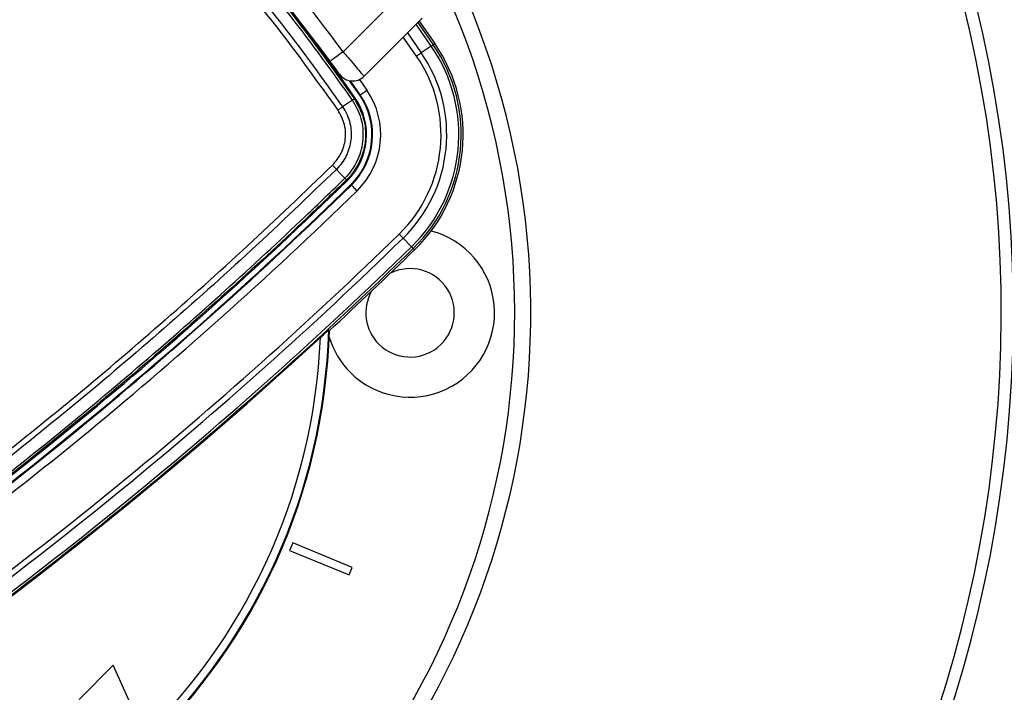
# Model space of a CAD drawing. Header units: millimetres. Extents: x 59675 to 443956, y 27057 to 412240.
# Tile 57 of 67: x 92548 to 98669, y 240597 to 244780. Entities that reach past the tile are written whole.
import ezdxf

# ---------------------------------------------------------------- set-up
doc = ezdxf.new("R2010")
doc.units = ezdxf.units.MM
doc.header["$LTSCALE"] = 50
doc.layers.add('COMPONENT_GEOMETRY', color=7, linetype='Continuous')
doc.styles.add('SLDTEXTSTYLE0', font='TXT', dxfattribs={"width": 0.75})
doc.dimstyles.new('SLDDIMSTYLE0', dxfattribs={"dimtxt": 2500, "dimasz": 165.1, "dimexe": 0, "dimexo": 0.0625, "dimgap": 625, "dimtad": 0, "dimtih": 1, "dimtoh": 1, "dimdec": 0, "dimrnd": 1e-09, "dimzin": 12, "dimdsep": 46, "dimtxsty": 'SLDTEXTSTYLE0', "dimsah": 1, "dimcen": 0.09, "dimadec": 0, "dimazin": 3, "dimtfac": 1, "dimtdec": 3, "dimtofl": 0, "dimtmove": 0, "dimatfit": 3, "dimfxl": 1, "dimfrac": 2, "dimtolj": 1, "dimtzin": 12, "dimarcsym": 0})
doc.dimstyles.new('SLDDIMSTYLE1', dxfattribs={"dimtxt": 2500, "dimasz": 165.1, "dimexe": 0, "dimexo": 0.0625, "dimgap": 625, "dimtad": 0, "dimtih": 1, "dimtoh": 1, "dimdec": 0, "dimrnd": 1e-09, "dimzin": 12, "dimdsep": 46, "dimtxsty": 'SLDTEXTSTYLE0', "dimsah": 1, "dimcen": 0.09, "dimadec": 0, "dimazin": 3, "dimtfac": 1, "dimtdec": 0, "dimtofl": 0, "dimtmove": 0, "dimatfit": 3, "dimfxl": 1, "dimfrac": 2, "dimtolj": 1, "dimtzin": 12, "dimarcsym": 0})

# ---------------------------------------------------------------- blocks, each defined once
blk = doc.blocks.new('_D')
at = {"layer": 'COMPONENT_GEOMETRY', "color": 7}
for p, q in [((240160.5, 319828.1), (240160.5, 222689.3)), ((82724.7, 240321.4), (82724.7, 222689.3)), ((82724.7, 222848.1), (157748.2, 222848.1)), ((240160.5, 222848.1), (165137, 222848.1))]:
    blk.add_line(p, q, dxfattribs=at)
for points in [[(82724.7, 222848.1), (82889.8, 222822.7), (82889.8, 222873.5)], [(240160.5, 222848.1), (239995.4, 222873.5), (239995.4, 222822.7)]]:
    blk.add_solid(points, dxfattribs=at)
at = {"layer": 'COMPONENT_GEOMETRY', "color": 7, "insert": (157748.2, 224086.4), "char_height": 2500, "attachment_point": 1, "style": 'SLDTEXTSTYLE0'}
blk.add_mtext('3149', dxfattribs=at)
blk = doc.blocks.new('_D_1')
at = {"layer": 'COMPONENT_GEOMETRY', "color": 7}
for p, q in [((167596.2, 392392.2), (63894.6, 392392.2)), ((64053.4, 392392.2), (64053.4, 321782.9)), ((60437.1, 321275.1), (59675.3, 321275.1)), ((59675.3, 321275.1), (59675.3, 317306.4)), ((67669.7, 321275.1), (68431.4, 321275.1)), ((68431.4, 321275.1), (68431.4, 317306.4)), ((59675.3, 317306.4), (60437.1, 317306.4)), ((68431.4, 317306.4), (67669.7, 317306.4)), ((64053.4, 242956.6), (64053.4, 313565.9)), ((79403.3, 242956.6), (63894.6, 242956.6))]:
    blk.add_line(p, q, dxfattribs=at)
for points in [[(64053.4, 392392.2), (64028, 392227.1), (64078.8, 392227.1)], [(64053.4, 242956.6), (64078.8, 243121.7), (64028, 243121.7)]]:
    blk.add_solid(points, dxfattribs=at)
at = {"layer": 'COMPONENT_GEOMETRY', "color": 7, "char_height": 2500, "attachment_point": 1, "style": 'SLDTEXTSTYLE0'}
for s, insert in [('9\'10"', (60437.1, 320529)), ('2989', (60358.9, 316788.6))]:
    blk.add_mtext(s, dxfattribs=dict(at, insert=insert))

msp = doc.modelspace()

# ---------------------------------------------------------------- linework, layer by layer
at = {"color": 7, "linetype": 'Continuous', "lineweight": 25}
for p, q in [((94558.12, 244580.32), (94908.43, 244930.63)), ((95049.85, 244789.21), (94688.36, 244427.71)), ((95030.96, 244770.32), (95128.47, 244630.9)), ((95106.3, 244615.67), (95044.46, 244573.15)), ((95118.35, 244623.95), (95128.47, 244630.9)), ((94661.39, 244309.78), (94598.42, 244400.29)), ((94665, 244312.26), (94604.48, 244399.3)), ((94628.56, 244287.26), (94628.58, 244287.22)), ((94628.58, 244287.22), (94634.05, 244290.98)), ((94661.39, 244309.78), (94665, 244312.26)), ((94569.34, 243793.5), (94569.36, 243793.52)), ((94579.04, 243782.83), (94579.01, 243782.8)), ((94579.01, 243782.8), (94583.7, 243777.99)), ((94606.87, 243754.24), (94609.93, 243751.11)), ((94983.83, 243367.7), (94931.43, 243421.42)), ((94994.03, 243357.23), (95002.61, 243348.44)), ((94473.08, 242845.82), (94468.71, 242847.8)), ((94245.03, 241525.53), (94225.89, 241479.33)), ((94225.89, 241479.33), (94595.45, 241326.26)), ((94614.58, 241372.45), (94245.03, 241525.53)), ((94595.45, 241326.26), (94614.58, 241372.45)), ((93128.88, 240764.6), (92916.75, 240552.47)), ((93305.66, 240375.69), (93128.88, 240764.6))]:
    msp.add_line(p, q, dxfattribs=at)
at = {"color": 8, "linetype": 'Continuous', "lineweight": 25}
for p, q in [((95106.3, 244615.67), (95011.67, 244751.03)), ((95022.15, 244761.51), (95118.35, 244623.95)), ((95015.33, 244553.12), (94932.49, 244671.84)), ((94957.85, 244697.21), (95044.46, 244573.15)), ((94659.66, 244407.68), (94706.19, 244340.58))]:
    msp.add_line(p, q, dxfattribs=at)
at = {"color": 7, "linetype": 'Continuous', "lineweight": 25, "flags": 128}
for points in [[(95106.3, 244615.67), (95108.9, 244617.45), (95111.23, 244619.05), (95113.25, 244620.44), (95114.95, 244621.61), (95116.33, 244622.56), (95117.36, 244623.26), (95118.03, 244623.73), (95118.35, 244623.95)], [(94558.12, 244580.32), (94542.4, 244568.77), (94527.28, 244557.67), (94513.35, 244547.44), (94501.13, 244538.47), (94491.11, 244531.1), (94483.66, 244525.63), (94479.08, 244522.26), (94477.53, 244521.13)], [(95044.46, 244573.15), (95041.47, 244571.09), (95038.22, 244568.86), (95034.75, 244566.47), (95031.1, 244563.96), (95027.29, 244561.34), (95023.37, 244558.64), (95019.37, 244555.9), (95015.33, 244553.12)], [(94628.58, 244287.22), (94628.32, 244287.06), (94627.71, 244286.66), (94626.74, 244286.01), (94625.42, 244285.12), (94623.78, 244284), (94621.81, 244282.66), (94619.54, 244281.11), (94616.98, 244279.37)], [(94665, 244312.26), (94665.91, 244312.89), (94668.34, 244314.55), (94672.18, 244317.2), (94677.31, 244320.73), (94683.53, 244325), (94690.59, 244329.86), (94698.24, 244335.12), (94706.19, 244340.58)], [(94616.96, 244279.4), (94590.85, 244261.62), (94555.42, 244237.49)], [(94516.98, 243849.02), (94547.04, 243817.17), (94569.36, 243793.52)], [(94609.93, 243751.11), (94610.7, 243750.31), (94612.75, 243748.2), (94616.02, 243744.86), (94620.36, 243740.4), (94625.62, 243735.01), (94631.61, 243728.87), (94638.09, 243722.22), (94644.83, 243715.31)], [(94931.43, 243421.42), (94928.9, 243424.03), (94926.14, 243426.85), (94923.21, 243429.86), (94920.11, 243433.04), (94916.88, 243436.34), (94913.56, 243439.75), (94910.17, 243443.23), (94906.75, 243446.73)], [(94983.83, 243367.7), (94986.03, 243365.44), (94988, 243363.42), (94989.72, 243361.66), (94991.16, 243360.18), (94992.32, 243358.99), (94993.19, 243358.09), (94993.77, 243357.51), (94994.03, 243357.23)]]:
    msp.add_lwpolyline(points, dxfattribs=at)
at = {"color": 7, "linetype": 'Continuous', "lineweight": 25}
for centre, radius, start, end in [((90724.72, 242956.63), 8000, 55.999442, 225), ((90724.72, 242956.63), 7925, 57.300908, 225), ((90724.72, 242956.63), 5000, 65.640303, 24.359697), ((90724.72, 242956.63), 4900, 66.081397, 23.918603), ((90724.72, 242956.63), 8000, 225, 33.998272), ((90724.72, 242956.63), 7925, 225, 32.699092), ((90724.72, 242956.63), 3750, 91.693338, 358.306662), ((90724.72, 242956.63), 3745.57, 91.664902, 358.335098), ((90724.72, 242956.63), 3695.6, 92.389452, 357.610548), ((86393.69, 238625.6), 10000, 34.509169, 43.280869), ((86417.88, 238601.5), 10100, 36.296444, 42.072365), ((86417.88, 238601.5), 10000, 36.296444, 42.043063), ((86393.69, 238625.6), 10000, 34.509169, 40.852588), ((94304.43, 244064.37), 973.1, 314.280917, 34.509169), ((94304.43, 244064.37), 987.72, 314.280917, 34.509169), ((94304.43, 244064.37), 1000, 314.280917, 34.509169), ((94304.43, 244064.37), 862.7, 314.280917, 34.509169), ((94304.43, 244064.37), 898.06, 314.280917, 34.509169), ((94617.65, 244498.42), 100, 215.7221, 315), ((94304.43, 244064.37), 400, 314.280917, 34.509169), ((94304.43, 244064.37), 433.18, 314.280917, 34.509169), ((94304.43, 244064.37), 437.56, 314.280917, 34.509169), ((94304.43, 244064.37), 487.55, 314.280917, 34.509169), ((94464.49, 243688.9), 148.1, 39.351506, 44.931668), ((76134.45, 262696.25), 26424.89, 304.276455, 314.280917), ((76134.45, 262696.25), 26458.07, 304.276455, 314.280917), ((76134.45, 262696.25), 26462.45, 304.276455, 314.280917), ((76134.45, 262696.25), 26512.44, 304.276455, 314.280917), ((76134.45, 262696.25), 26887.6, 304.276455, 314.280917), ((94974.72, 242956.63), 525, 225, 75.625875), ((76134.45, 262696.25), 26922.95, 304.276455, 314.280917), ((76134.45, 262696.25), 26998, 304.276455, 314.280917), ((76134.45, 262696.25), 27012.61, 304.276455, 314.280917), ((76134.45, 262696.25), 27024.89, 312.733, 314.280917), ((94974.72, 242956.63), 275, 225, 116.489661), ((94974.72, 242956.63), 275, 150.839535, 225), ((76134.45, 262696.25), 27018.78, 304.276455, 312.583562), ((94974.72, 242956.63), 525, 196.639929, 225)]:
    msp.add_arc(centre, radius, start, end, dxfattribs=at)
for points, knots in [([(92055.33, 246860.48), (92147.58, 246795.66), (92424.85, 246600.86), (92867.11, 246248.45), (93369.38, 245792.66), (93830.51, 245311.19), (94253.96, 244810.99), (94503.69, 244461.83), (94628.56, 244287.26)], [0, 0, 0, 0, 0.0924369, 0.2778181, 0.4631993, 0.6481528, 0.8240764, 1, 1, 1, 1]), ([(94616.95, 244279.41), (94492.28, 244453.74), (94242.93, 244802.41), (93820.12, 245301.9), (93359.67, 245782.66), (92858.12, 246237.77), (92416.5, 246589.64), (92139.63, 246784.14), (92047.5, 246848.86)], [0, 0, 0, 0, 0.1759264, 0.3518527, 0.5368032, 0.7221829, 0.9075626, 1, 1, 1, 1]), ([(94526.61, 244217.78), (94405.2, 244387.79), (94162.39, 244727.82), (93747.92, 245219.13), (93293.08, 245695.6), (92793.69, 246149.59), (92353.68, 246500.35), (92077.69, 246694.07), (91985.87, 246758.52)], [0, 0, 0, 0, 0.1734181, 0.3468359, 0.5332128, 0.720031, 0.9068492, 1, 1, 1, 1]), ([(92005.58, 246787.33), (92097.73, 246722.63), (92374.67, 246528.19), (92816.22, 246176.14), (93317.37, 245720.51), (93773.85, 245242.34), (94189.83, 244749.31), (94433.55, 244408.1), (94555.42, 244237.49)], [0, 0, 0, 0, 0.0931497, 0.2799683, 0.4667869, 0.6531644, 0.826582, 1, 1, 1, 1]), ([(94558.12, 244580.32), (94572.94, 244563.03), (94602.6, 244528.42), (94641.94, 244482.3), (94671.32, 244447.78), (94686.32, 244430.12), (94687.79, 244428.38), (94688.36, 244427.71)], [0, 0, 0, 0, 0.2171017, 0.4345779, 0.6516172, 0.8667417, 1, 1, 1, 1]), ([(94536.46, 244440.04), (94536.21, 244440.39), (94535.54, 244441.32), (94528.77, 244450.72), (94515.51, 244469.08), (94497.71, 244493.59), (94484.25, 244511.95), (94477.53, 244521.13)], [0, 0, 0, 0, 0.1333284, 0.348529, 0.5656129, 0.7830427, 1, 1, 1, 1]), ([(94628.58, 244287.22), (94650.05, 244248.33), (94692.98, 244170.54), (94703.82, 244035.09), (94672.21, 243905.01), (94619.46, 243823.54), (94583.74, 243787.57), (94579.04, 243782.83)], [0, 0, 0, 0, 0.2408305, 0.4816631, 0.7225389, 0.9634488, 1, 1, 1, 1]), ([(94628.56, 244287.26), (94628.37, 244287.14), (94627.99, 244286.9), (94625.59, 244285.29), (94622.04, 244282.87), (94618.65, 244280.56), (94616.96, 244279.4)], [0, 0, 0, 0, 0.25001799, 0.50000918, 0.75006455, 1, 1, 1, 1]), ([(94555.42, 244237.49), (94555.42, 244237.49), (94576.69, 244206.4), (94606.44, 244139.01), (94612.34, 244031.68), (94583.5, 243930.72), (94541.76, 243873.8), (94516.98, 243849.02), (94516.98, 243849.02)], [0, 0, 0, 0, 0.0000072, 0.2678233, 0.5091558, 0.7508898, 0.9999951, 1, 1, 1, 1]), ([(94526.61, 244217.78), (94529.29, 244219.62), (94534.66, 244223.3), (94542.34, 244228.57), (94549.48, 244233.45), (94553.44, 244236.14), (94555.42, 244237.49)], [0, 0, 0, 0, 0.2499861, 0.4999996, 0.7499645, 1, 1, 1, 1]), ([(94569.36, 243793.52), (94573.86, 243798.06), (94608.24, 243832.72), (94659.02, 243911.19), (94689.45, 244036.53), (94679, 244166.99), (94637.65, 244241.91), (94616.98, 244279.37)], [0, 0, 0, 0, 0.03634564, 0.27739198, 0.51834979, 0.75920614, 1, 1, 1, 1]), ([(94616.98, 244279.37), (94616.97, 244279.38), (94616.97, 244279.39), (94616.96, 244279.4), (94616.96, 244279.4)], [0, 0, 0, 0, 0.9330639, 1, 1, 1, 1]), ([(94492.3, 243874.68), (94512.41, 243898.66), (94552.04, 243945.91), (94576.21, 244035.95), (94572.87, 244131.61), (94542.56, 244188.08), (94526.61, 244217.78)], [0, 0, 0, 0, 0.2491101, 0.4908654, 0.7322051, 1, 1, 1, 1]), ([(90934.85, 240959.43), (91027.73, 241023.55), (91306.46, 241215.97), (91764.3, 241547.47), (92316.63, 241968.11), (92870.05, 242413.21), (93423.7, 242884.2), (93966.24, 243369.92), (94316.95, 243706.42), (94492.3, 243874.68)], [0, 0, 0, 0, 0.07372119, 0.22124195, 0.36876252, 0.52624752, 0.68373236, 0.84186619, 1, 1, 1, 1]), ([(94492.3, 243874.68), (94494.61, 243872.31), (94499.21, 243867.58), (94505.8, 243860.74), (94511.92, 243854.37), (94515.29, 243850.8), (94516.98, 243849.02)], [0, 0, 0, 0, 0.2500196, 0.5000316, 0.7500092, 1, 1, 1, 1]), ([(94516.98, 243849.02), (94341.45, 243680.6), (93990.39, 243343.77), (93447.3, 242857.6), (92893.07, 242386.2), (92339.06, 241940.72), (91786.13, 241519.74), (91327.79, 241187.99), (91048.75, 240995.44), (90955.77, 240931.28)], [0, 0, 0, 0, 0.1581341, 0.3162683, 0.4737536, 0.6312391, 0.7787593, 0.9262795, 1, 1, 1, 1]), ([(91004.05, 240873.56), (91203.34, 241012.17), (91601.94, 241289.39), (92185.31, 241725.79), (92757.08, 242176.59), (93303.79, 242632.68), (93826.56, 243092.92), (94243.21, 243478.06), (94487.83, 243714.66), (94569.34, 243793.5)], [0, 0, 0, 0, 0.1582149, 0.3164296, 0.4740077, 0.6315856, 0.778967, 0.9263484, 1, 1, 1, 1]), ([(94579.04, 243782.83), (94578.91, 243783.03), (94578.66, 243783.43), (94576.69, 243785.65), (94573.69, 243788.92), (94570.81, 243791.98), (94569.36, 243793.52)], [0, 0, 0, 0, 0.249971, 0.5000207, 0.7499955, 1, 1, 1, 1]), ([(94579.01, 243782.8), (94497.52, 243703.99), (94252.96, 243467.45), (93836.41, 243082.41), (93313.76, 242622.3), (92767.18, 242166.33), (92195.53, 241715.65), (91612.28, 241279.36), (91213.77, 241002.21), (91014.51, 240863.63)], [0, 0, 0, 0, 0.0736506, 0.2210303, 0.3684101, 0.5259878, 0.6835656, 0.8417827, 1, 1, 1, 1]), ([(94417.11, 242802.55), (94424.99, 242809.76), (94438.24, 242821.86), (94453.99, 242835.85), (94463.19, 242843.76), (94467.78, 242847.43), (94468.44, 242847.7), (94468.71, 242847.8)], [0, 0, 0, 0, 0.345771, 0.5808648, 0.7587564, 0.90248, 1, 1, 1, 1])]:
    msp.add_open_spline(points, degree=3, knots=knots, dxfattribs=at)

# ---------------------------------------------------------------- dimensions: what is measured, and where the dimension line sits
at = {"layer": 'COMPONENT_GEOMETRY', "color": 7}
dim = msp.add_linear_dim(base=(64053.39, 242956.63), p1=(167659.66, 392392.2), p2=(79466.76, 242956.63), angle=90, dimstyle='SLDDIMSTYLE1', dxfattribs=at)
dim.commit()
dim.dimension.update_dxf_attribs({"geometry": '_D_1', "text_midpoint": (64053.39, 317674.42), "dimtype": 160})
dim = msp.add_linear_dim(base=(82724.72, 222848.07), p1=(240160.49, 319891.58), p2=(82724.72, 240384.9), dimstyle='SLDDIMSTYLE0', dxfattribs=at)
dim.commit()
dim.dimension.update_dxf_attribs({"geometry": '_D', "text_midpoint": (161442.6, 222848.07), "dimtype": 160})

doc.saveas('drawing.dxf')
